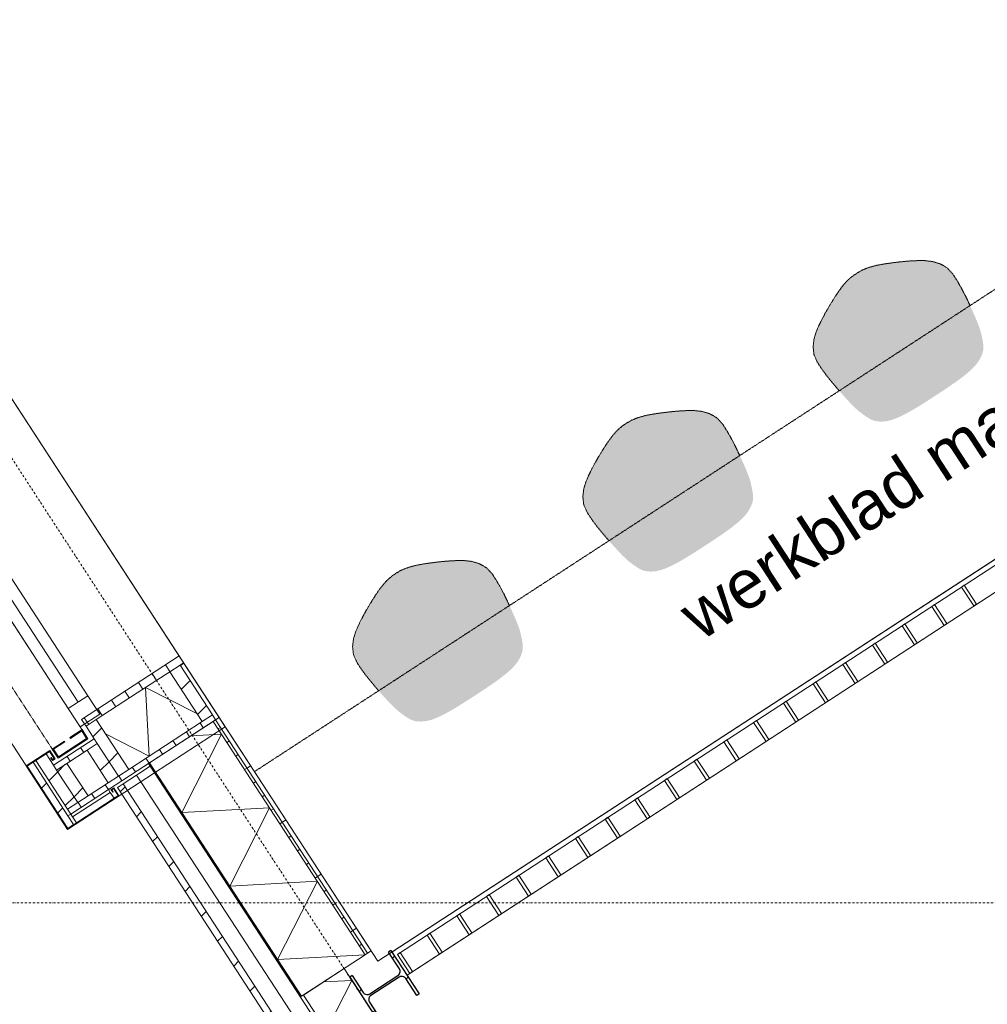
# Model space of a CAD drawing. Extents: x 0 to 92550, y 0 to 59400.
# Tile 24 of 94: x 12934 to 15927, y 33586 to 36631. Entities that reach past the tile are written whole.
import ezdxf
from ezdxf.xclip import XClip

# ---------------------------------------------------------------- set-up
doc = ezdxf.new("R2010")
doc.units = 0
doc.header["$MEASUREMENT"] = 0
doc.header["$XCLIPFRAME"] = 0
for name, pattern in [('Streep-punt fijn', [1251.000023, 626.000023, -312.5, 0, -312.5]), ('Streeplijn fijn', [234.119993, 155.999994, -78.119999]), ('Streeplijn ultrafijn', [117.37, 78.119999, -39.250001]), ('Wipeout_Contour', [100000, 0, -100000])]:
    doc.linetypes.add(name, pattern=pattern)
for name, color, linetype in [('ZZ 21 Buitenwand spouwblad hsb', 7, 'Continuous'), ('ZZ 21 Buitenwand spouwisolatie', 7, 'Continuous'), ('ZZ 28 HDC staalconstructies', 7, 'Continuous'), ('ZZ 31 Zonwering', 7, 'Continuous'), ('ZZ 34 Balustrades', 7, 'Continuous'), ('ZZ 41 Buitenwandafwerking gevelhout', 7, 'Continuous'), ('ZZ 41 Buitenwandbekleding metaal', 7, 'Continuous'), ('ZZ 43 Vloerafwerking algemeen', 7, 'Continuous'), ('ZZ 72 Vaste inrichting', 7, 'Continuous'), ('ZZ A Stramien', 7, 'Continuous'), ('ZZ Info_tekst Algemeen', 7, 'Continuous'), ('ZZ Zone Gebruiksruimten', 7, 'Continuous')]:
    doc.layers.add(name, color=color, linetype=linetype)
doc.styles.add('GENERATED_STYLE_2', font='arial.ttf')
pattern_1 = [(45, (5738.87, 6500), (-63.6396, 63.6396), [])]

# ---------------------------------------------------------------- blocks, each defined once
blk = doc.blocks.new('*X163')
at = {"layer": 'ZZ 21 Buitenwand spouwblad hsb', "color": 7, "linetype": 'Continuous', "lineweight": 5, "ltscale": 0.01}
for p, q in [((13436, 34179.4), (13558.9, 34421.3)), ((13463.6, 34416.2), (13558.9, 34421.3)), ((13436, 34179.4), (13707, 34193.9)), ((13584.1, 33952), (13707, 34193.9)), ((13584.1, 33952), (13855, 33966.5)), ((13732.1, 33724.6), (13855, 33966.5)), ((13732.1, 33724.6), (14002.8, 33739.1))]:
    blk.add_line(p, q, dxfattribs=at)
blk = doc.blocks.new('*X196')
at = {"layer": 'ZZ 21 Buitenwand spouwisolatie', "color": 7, "linetype": 'Continuous', "lineweight": 5, "ltscale": 0.01}
for p, q in [((13874.6, 33655.6), (13961.4, 33660.3)), ((13882.9, 33505.8), (13961.4, 33660.3)), ((13882.9, 33505.8), (14046.6, 33514.6))]:
    blk.add_line(p, q, dxfattribs=at)
blk = doc.blocks.new('*X212')
at = {"layer": 'ZZ 41 Buitenwandbekleding metaal', "color": 7, "linetype": 'Continuous', "lineweight": 5, "ltscale": 0.01}
for p, q in [((13323.8, 34566.2), (13482.3, 34485.7)), ((13323.8, 34566.2), (13335.2, 34354)), ((13199.9, 34422.8), (13335.2, 34354))]:
    blk.add_line(p, q, dxfattribs=at)
blk = doc.blocks.new('Drawing_1_1', base_point=(5738.9, 6500))
at = {"layer": 'ZZ 21 Buitenwand spouwblad hsb', "linetype": 'Continuous', "lineweight": 0, "true_color": 0x000000}
h = blk.add_hatch(dxfattribs=at)
h.set_pattern_fill('930_Lijnen_vert_200_0001', color=18, style=0, pattern_type=2)
h.set_pattern_definition([(33.0715, (5738.87, 6500), (-109.137, 167.5981), [])])
h.paths.add_polyline_path([(13540.4, 34466.2), (14010.6, 33744.2), (14021.5, 33751.2), (13551.3, 34473.3)])
h = blk.add_hatch(dxfattribs=at)
h.set_pattern_fill('325_Hout_plaatmateriaal__BC', color=18, style=0, pattern_type=2)
h.set_pattern_definition([(33.07149, (5738.867, 6500), (-27.28425, 41.89952), [])])
h.paths.add_polyline_path([(13532.8, 34461.3), (14003, 33739.2), (14010.6, 33744.2), (13540.4, 34466.2)])
at = {"layer": 'ZZ 21 Buitenwand spouwblad hsb', "linetype": 'Continuous', "lineweight": 0, "true_color": 0x7f7f7f}
blk.add_hatch(color=8, dxfattribs=at).paths.add_polyline_path([(13335.9, 34333), (13332.6, 34330.9), (13802.7, 33608.8), (13806.1, 33611)])
at = {"layer": 'ZZ 28 HDC staalconstructies', "linetype": 'Continuous', "lineweight": 0, "true_color": 0x000000}
h = blk.add_hatch(dxfattribs=at)
h.set_pattern_fill('515_Staal_0001', color=18, style=0, pattern_type=2)
h.set_pattern_definition([(45, (5738.87, 6500), (-159.099, 159.099), []), (45, (5685.83, 6553.03), (-159.099, 159.099), [])])
h.paths.add_polyline_path([(14013.8, 33601.6), (14013.9, 33603), (14014.4, 33605.4), (14015, 33606.8), (14015.7, 33608.4), (14017.1, 33610.2), (14017.8, 33611.1), (14018.8, 33612), (14020.5, 33613.4), (14107.7, 33670.2), (14109.8, 33671.2), (14110.9, 33671.7), (14112.1, 33672), (14114.4, 33672.5), (14116.5, 33672.4), (14117.7, 33672.5), (14121.1, 33671.6), (14122.1, 33671.2), (14124.1, 33670), (14126.3, 33668.2), (14127.2, 33667.4), (14128.4, 33665.8), (14162.3, 33613.8), (14169.8, 33618.7), (14082.5, 33752.8), (14074.9, 33747.9), (14108.8, 33695.9), (14109.4, 33694.8), (14110.1, 33693.4), (14110.9, 33690.9), (14111.2, 33687.4), (14110.6, 33683.7), (14109.4, 33680.9), (14109, 33680), (14106.9, 33677.3), (14104.4, 33675.2), (14017.2, 33618.4), (14015.2, 33617.4), (14013.5, 33616.8), (14011.3, 33616.2), (14008.5, 33616.1), (14004.3, 33616.8), (14001.5, 33618), (13999.1, 33619.8), (13998.3, 33620.6), (13996.5, 33622.8), (13962.7, 33674.8), (13955.1, 33669.9), (14042.4, 33535.8), (14050, 33540.7), (14016.1, 33592.6), (14015.2, 33594.8), (14014.2, 33596.8), (14014, 33598.1)])
at = {"layer": 'ZZ 41 Buitenwandafwerking gevelhout', "linetype": 'Continuous', "lineweight": 0, "true_color": 0x000000}
h = blk.add_hatch(dxfattribs=at)
h.set_pattern_fill('310_Naaldhout__01__0001', color=18, style=0, pattern_type=2)
h.set_pattern_definition(pattern_1)
h.paths.add_polyline_path([(13254.2, 34267.9), (13236.6, 34256.4), (14620.5, 32131.2), (14638.1, 32142.7)])
at = {"layer": 'ZZ 41 Buitenwandbekleding metaal', "linetype": 'Continuous', "lineweight": 0, "true_color": 0x000000}
h = blk.add_hatch(dxfattribs=at)
h.set_pattern_fill('325_Hout_plaatmateriaal__BC', color=18, style=0, pattern_type=2)
h.set_pattern_definition([(123.071, (13427.41, 34663.5), (41.8995, 27.284), [])])
h.paths.add_polyline_path([(13441.1, 34642.5), (13427.4, 34663.5), (13125.7, 34467.1), (13139.4, 34446.1), (13171.2, 34466.8), (13297.8, 34549.2), (13398.3, 34614.7), (13430.2, 34635.5)])
h = blk.add_hatch(dxfattribs=at)
h.set_pattern_fill('310_Naaldhout__01__0001', color=18, style=0, pattern_type=2)
h.set_pattern_definition(pattern_1)
h.paths.add_polyline_path([(13530.6, 34481.3), (13430.2, 34635.5), (13398.3, 34614.7), (13498.7, 34460.5)])
h = blk.add_hatch(dxfattribs=at)
h.set_pattern_fill('930_Lijnen_vert_200_0001', color=18, style=0, pattern_type=2)
h.set_pattern_definition([(33.07, (13551.28, 34473.27), (-109.14, 167.6), [])])
h.paths.add_polyline_path([(13540.4, 34466.2), (13551.3, 34473.3), (13441.1, 34642.5), (13430.2, 34635.5), (13530.6, 34481.3)])
h = blk.add_hatch(dxfattribs=at)
h.set_pattern_fill('325_Hout_plaatmateriaal__BC', color=18, style=0, pattern_type=2)
h.set_pattern_definition([(303.071, (13208.543, 34250.09), (41.8995, 27.284), [])])
h.paths.add_polyline_path([(13540.4, 34466.2), (13530.6, 34481.3), (13498.7, 34460.5), (13271.6, 34312.6), (13239.8, 34291.9), (13207.9, 34271.2), (13145.9, 34230.8), (13114.1, 34210.1), (13082.2, 34189.3), (13092.1, 34174.2), (13208.5, 34250.1)])
h = blk.add_hatch(dxfattribs=at)
h.set_pattern_fill('310_Naaldhout__01__0001', color=18, style=0, pattern_type=2)
h.set_pattern_definition(pattern_1)
h.paths.add_polyline_path([(13174.3, 34392.5), (13239.8, 34291.9), (13271.6, 34312.6), (13171.2, 34466.8), (13139.4, 34446.1), (13164.5, 34407.6)])
h = blk.add_hatch(dxfattribs=at)
h.set_pattern_fill('325_Hout_plaatmateriaal__BC', color=18, style=0, pattern_type=2)
h.set_pattern_definition([(123.07, (13164.48, 34407.555), (41.9, 27.284), [])])
h.paths.add_polyline_path([(13174.3, 34392.5), (13164.5, 34407.6), (13038.8, 34325.7), (13048.6, 34310.6), (13080.4, 34331.4), (13142.5, 34371.7)])
h = blk.add_hatch(dxfattribs=at)
h.set_pattern_fill('310_Naaldhout__01__0001', color=18, style=0, pattern_type=2)
h.set_pattern_definition(pattern_1)
h.paths.add_polyline_path([(13239.8, 34291.9), (13174.3, 34392.5), (13142.5, 34371.7), (13207.9, 34271.2)])
h = blk.add_hatch(dxfattribs=at)
h.set_pattern_fill('505_Aluminium_0001', color=18, style=0, pattern_type=2)
h.set_pattern_definition([(258.07, (12954.43, 34323.28), (-244.6, 51.67), []), (258.07, (12905.51, 34333.62), (-244.6, 51.67), []), (258.07, (12856.6, 34343.95), (-244.6, 51.67), [])])
h.paths.add_polyline_path([(13241.3, 34230.9), (13225, 34256), (13216.6, 34250.6), (13222, 34242.2), (13223.7, 34243.3), (13219.4, 34250), (13224.4, 34253.2), (13238.6, 34231.5), (13226, 34223.3), (13109.5, 34147.4), (13101.1, 34142), (13082.7, 34130), (12957.2, 34322.7), (12975.6, 34334.7), (12984, 34340.2), (13015.9, 34360.9), (13026.8, 34368), (13040.9, 34346.2), (13035.9, 34342.9), (13031.5, 34349.6), (13029.9, 34348.5), (13035.3, 34340.2), (13043.7, 34345.6), (13027.3, 34370.8), (12954.4, 34323.3), (13082.1, 34127.2)])
h = blk.add_hatch(dxfattribs=at)
h.set_pattern_fill('310_Naaldhout__01__0001', color=18, style=0, pattern_type=2)
h.set_pattern_definition(pattern_1)
h.paths.add_polyline_path([(12984, 34340.2), (13082.2, 34189.3), (13114.1, 34210.1), (13048.6, 34310.6), (13038.8, 34325.7), (13015.9, 34360.9)])
h = blk.add_hatch(dxfattribs=at)
h.set_pattern_fill('310_Naaldhout__01__0001', color=18, style=0, pattern_type=2)
h.set_pattern_definition(pattern_1)
h.paths.add_polyline_path([(13082.7, 34130), (13101.1, 34142), (13083.7, 34168.8), (12975.6, 34334.7), (12957.2, 34322.7)])
h = blk.add_hatch(dxfattribs=at)
h.set_pattern_fill('310_Naaldhout__01__0001', color=18, style=0, pattern_type=2)
h.set_pattern_definition(pattern_1)
h.paths.add_polyline_path([(13145.9, 34230.8), (13080.4, 34331.4), (13048.6, 34310.6), (13114.1, 34210.1)])
h = blk.add_hatch(dxfattribs=at)
h.set_pattern_fill('310_Naaldhout__01__0001', color=18, style=0, pattern_type=2)
h.set_pattern_definition(pattern_1)
h.paths.add_polyline_path([(13097.5, 34165.9), (13109.5, 34147.4), (13226, 34223.3), (13214, 34241.7)])
at = {"layer": 'ZZ 72 Vaste inrichting', "linetype": 'Continuous', "lineweight": 0, "true_color": 0xffffff}
for points in [[(15867.7, 35760.2), (15858.1, 35779.8), (15847.1, 35800.9), (15834.7, 35822.9), (15820.3, 35845), (15803, 35863.9), (15781.3, 35876.4), (15758, 35883.3), (15735, 35886), (15713.4, 35886.2), (15694.5, 35885.5), (15677.3, 35884.1), (15660.3, 35882.6), (15642.7, 35880.5), (15624, 35878.1), (15604.7, 35875.2), (15585.9, 35871.6), (15568.7, 35867.3), (15553.9, 35862.5), (15541.3, 35857.2), (15530.8, 35851.7), (15521.5, 35845.7), (15512.3, 35839.5), (15503, 35832.3), (15493.2, 35822.9), (15482.7, 35811.4), (15471.9, 35797.1), (15460.9, 35781.5), (15450.5, 35765.2), (15440.7, 35748.9), (15431.7, 35733.8), (15423.3, 35718.9), (15415.1, 35703.6), (15406.9, 35686.6), (15398.3, 35666.9), (15391.6, 35644.7), (15388.5, 35620.5), (15391.1, 35595.8), (15401.4, 35572.1), (15415.8, 35550.2), (15430.7, 35529.7), (15445.7, 35511.4), (15459.7, 35494.6), (15473.1, 35479.3), (15485.5, 35465.2), (15497.3, 35452.2), (15508.3, 35440.7), (15517.6, 35431.6), (15524.1, 35425.4), (15528.9, 35421.3), (15532.7, 35418.4), (15536.3, 35415.6), (15541.1, 35412), (15546.4, 35408.4), (15551.5, 35404.6), (15557.2, 35401), (15562.9, 35397.4), (15570.3, 35393.5), (15578.5, 35390.7), (15588.8, 35388.7), (15602, 35388.3), (15616.6, 35389.7), (15631.2, 35393.3), (15645.6, 35398.6), (15659.7, 35404.8), (15672.9, 35411.5), (15685.1, 35418), (15696.6, 35424.4), (15707.2, 35430.7), (15717, 35436.7), (15725.7, 35442.2), (15734, 35447.4), (15742.1, 35452.5), (15750.3, 35457.8), (15758.5, 35463.2), (15767.1, 35468.8), (15775.5, 35474.1), (15783.7, 35479.6), (15792, 35484.9), (15799.9, 35490.3), (15808.1, 35495.8), (15816.5, 35501.8), (15826.1, 35508.1), (15836.1, 35515.3), (15846.6, 35522.9), (15857.4, 35531.6), (15868.9, 35541.1), (15880.5, 35551.5), (15891, 35562.5), (15900.1, 35574.5), (15907.3, 35587.4), (15912.3, 35599.4), (15914.7, 35609.5), (15915.4, 35618.1), (15914.9, 35625.5), (15914.7, 35626.5), (15914, 35633.4), (15912.8, 35639.8), (15911.6, 35646.1), (15910.4, 35652.3), (15908.9, 35658.1), (15907.7, 35662.8), (15906.5, 35667.4), (15904.7, 35673.4), (15902, 35681.8), (15897.4, 35694), (15891.2, 35708.6), (15884.1, 35724.5), (15876.3, 35741.7)], [(15155.4, 35296.3), (15145.8, 35316), (15134.9, 35337.1), (15122.4, 35359.1), (15108, 35381.2), (15090.6, 35400.1), (15069, 35412.6), (15045.6, 35419.5), (15022.5, 35422.1), (15001.1, 35422.4), (14982.2, 35421.7), (14965, 35420.4), (14947.9, 35418.8), (14930.4, 35416.6), (14911.7, 35414.2), (14892.5, 35411.4), (14873.7, 35407.8), (14856.4, 35403.4), (14841.5, 35398.6), (14829, 35393.4), (14818.5, 35387.7), (14809.2, 35381.9), (14800.1, 35375.7), (14790.7, 35368.5), (14780.9, 35359.1), (14770.4, 35347.6), (14759.6, 35333.3), (14748.6, 35317.7), (14738.2, 35301.4), (14728.4, 35285.1), (14719.4, 35270), (14711, 35255.1), (14702.9, 35239.8), (14694.7, 35222.8), (14686.1, 35203.1), (14679.2, 35180.9), (14676.2, 35156.7), (14678.8, 35132), (14689.1, 35108.3), (14703.4, 35086.4), (14718.4, 35065.9), (14733.5, 35047.4), (14747.5, 35030.8), (14760.8, 35015.3), (14773.3, 35001.4), (14785.1, 34988.4), (14796.1, 34976.9), (14805.3, 34967.8), (14811.9, 34961.6), (14816.6, 34957.5), (14820.5, 34954.6), (14824.1, 34951.8), (14828.8, 34948.2), (14834.1, 34944.3), (14839.3, 34940.7), (14844.8, 34937.1), (14850.6, 34933.6), (14858.1, 34929.7), (14866.2, 34926.9), (14876.4, 34924.9), (14889.6, 34924.5), (14904.1, 34925.9), (14918.7, 34929.5), (14933.2, 34934.5), (14947.3, 34941), (14960.7, 34947.5), (14972.9, 34954.2), (14984.1, 34960.6), (14994.7, 34966.9), (15004.5, 34972.9), (15013.4, 34978.4), (15021.6, 34983.6), (15029.8, 34988.7), (15038, 34993.9), (15046.4, 34999.4), (15054.8, 35005), (15063.2, 35010.4), (15071.5, 35015.7), (15079.6, 35021.2), (15087.6, 35026.5), (15095.8, 35032), (15104.3, 35037.8), (15113.8, 35044.3), (15123.8, 35051.5), (15134.2, 35059.1), (15145.1, 35067.7), (15156.7, 35077.1), (15168.2, 35087.6), (15178.7, 35098.7), (15187.8, 35110.8), (15195, 35123.3), (15200, 35135.6), (15202.4, 35145.8), (15202.9, 35154.3), (15202.6, 35161.7), (15201.6, 35169.6), (15200.5, 35176), (15199.3, 35182.3), (15197.9, 35188.5), (15196.7, 35194.3), (15195.5, 35198.8), (15194.3, 35203.6), (15192.5, 35209.6), (15189.7, 35218), (15184.9, 35230.2), (15178.9, 35244.8), (15171.9, 35260.7), (15164, 35277.9)], [(14443.1, 34832.6), (14433.5, 34852.2), (14422.6, 34873.3), (14410.1, 34895.3), (14395.7, 34917.4), (14378.3, 34936.1), (14356.7, 34948.8), (14333.3, 34955.7), (14310.2, 34958.4), (14288.8, 34958.6), (14270, 34957.7), (14252.7, 34956.5), (14235.7, 34955), (14218.2, 34952.8), (14199.4, 34950.4), (14180.2, 34947.6), (14161.4, 34944), (14144.1, 34939.5), (14129.3, 34934.7), (14116.7, 34929.6), (14106.3, 34923.9), (14096.9, 34918.1), (14087.7, 34911.9), (14078.4, 34904.5), (14068.6, 34895.3), (14058.1, 34883.6), (14047.3, 34869.5), (14036.3, 34853.7), (14025.9, 34837.3), (14016.1, 34821.1), (14007.1, 34806.2), (13998.7, 34791.1), (13990.6, 34776), (13982.4, 34759), (13973.8, 34739.3), (13966.9, 34717.1), (13963.9, 34692.9), (13966.6, 34668.2), (13976.7, 34644.5), (13991.1, 34622.4), (14006.1, 34602.1), (14021.1, 34583.6), (14035.2, 34567), (14048.5, 34551.5), (14061, 34537.3), (14072.8, 34524.6), (14083.8, 34512.9), (14093, 34503.8), (14099.6, 34497.8), (14104.4, 34493.7), (14108.1, 34490.8), (14111.8, 34488), (14116.5, 34484.4), (14121.7, 34480.5), (14127, 34477), (14132.4, 34473.4), (14138.2, 34469.8), (14139.1, 34469.3), (14145.8, 34465.9), (14153.9, 34462.9), (14164.1, 34461.1), (14177.2, 34460.7), (14191.8, 34462.1), (14206.5, 34465.5), (14220.9, 34470.7), (14235, 34477.2), (14248.4, 34483.7), (14260.6, 34490.4), (14271.9, 34496.8), (14282.4, 34502.9), (14292.2, 34508.9), (14301.1, 34514.6), (14309.3, 34519.8), (14317.5, 34524.9), (14325.7, 34530.1), (14334.1, 34535.6), (14342.5, 34540.9), (14350.9, 34546.5), (14359.2, 34552), (14367.3, 34557.3), (14375.4, 34562.7), (14383.5, 34568.2), (14392, 34574), (14401.5, 34580.5), (14411.6, 34587.7), (14421.9, 34595.3), (14432.8, 34604), (14444.4, 34613.3), (14455.9, 34623.8), (14466.4, 34634.9), (14475.5, 34646.8), (14482.7, 34659.5), (14487.7, 34671.8), (14490.1, 34681.9), (14490.6, 34690.5), (14490.3, 34697.9), (14489.3, 34705.8), (14488.2, 34712.1), (14487, 34718.5), (14485.6, 34724.7), (14484.4, 34730.3), (14483.2, 34735), (14482, 34739.8), (14480.2, 34745.6), (14477.4, 34754.2), (14472.7, 34766.4), (14466.6, 34781), (14459.5, 34796.9), (14451.7, 34814.1)]]:
    blk.add_hatch(color=7, dxfattribs=at).paths.add_polyline_path(points)
at = {"layer": 'ZZ 21 Buitenwand spouwblad hsb', "color": 7, "linetype": 'Continuous', "lineweight": 5, "ltscale": 0.01}
blk.add_line((12716.4, 35755.4), (13551.3, 34473.3), dxfattribs=at)
at = {"layer": 'ZZ 21 Buitenwand spouwblad hsb', "color": 7, "linetype": 'Continuous', "lineweight": 9, "ltscale": 0.01}
for p, q in [((13540.4, 34466.2), (13551.3, 34473.3)), ((13540.4, 34466.2), (13551.3, 34473.3)), ((13335.9, 34333), (13532.8, 34461.3)), ((13335.9, 34333), (13532.8, 34461.3)), ((13532.8, 34461.3), (13540.4, 34466.2)), ((13532.8, 34461.3), (13540.4, 34466.2)), ((14003, 33739.2), (13532.8, 34461.3)), ((14010.6, 33744.2), (13540.4, 34466.2)), ((13332.6, 34330.9), (13335.9, 34333)), ((13332.6, 34330.9), (13335.9, 34333)), ((13335.9, 34333), (13806.1, 33611))]:
    blk.add_line(p, q, dxfattribs=at)
at = {"layer": 'ZZ 21 Buitenwand spouwblad hsb', "color": 7, "linetype": 'Continuous', "lineweight": 9, "ltscale": 0.01, "flags": 128}
for points in [[(14021.5, 33751.2), (13551.3, 34473.3)], [(13332.6, 34330.9), (13802.7, 33608.8)], [(14003, 33739.2), (14010.6, 33744.2)], [(14010.6, 33744.2), (14021.5, 33751.2)], [(13806.1, 33611), (14003, 33739.2)], [(13802.7, 33608.8), (13806.1, 33611)]]:
    blk.add_lwpolyline(points, dxfattribs=at)
at = {"layer": 'ZZ 21 Buitenwand spouwisolatie', "color": 7, "linetype": 'Continuous', "lineweight": 9, "ltscale": 0.01, "flags": 128}
for points in [[(13937.7, 33696.7), (13812, 33614.8)], [(14053.3, 33519), (13937.7, 33696.7)], [(13812, 33614.8), (13927.6, 33437.2)]]:
    blk.add_lwpolyline(points, dxfattribs=at)
at = {"layer": 'ZZ 28 HDC staalconstructies', "color": 7, "linetype": 'Continuous', "lineweight": 25, "ltscale": 0.01}
for p, q in [((14082.5, 33752.8), (14074.9, 33747.9)), ((14082.5, 33752.8), (14169.8, 33618.7)), ((13962.7, 33674.8), (13955.1, 33669.9)), ((13955.1, 33669.9), (14042.4, 33535.8)), ((14169.8, 33618.7), (14162.3, 33613.8))]:
    blk.add_line(p, q, dxfattribs=at)
at = {"layer": 'ZZ 28 HDC staalconstructies', "color": 7, "linetype": 'Continuous', "lineweight": 25, "ltscale": 0.01, "flags": 128}
for points in [[(13962.7, 33674.8), (13996.5, 33622.8), (13998.3, 33620.6), (13999.1, 33619.8), (14001.2, 33618.2), (14003.5, 33617.1), (14007.6, 33616.1), (14011.3, 33616.2), (14013.5, 33616.8), (14015.2, 33617.4), (14017.2, 33618.4), (14104.4, 33675.2), (14106.9, 33677.2), (14109, 33680), (14109.4, 33680.9), (14110.6, 33683.5), (14111.2, 33687.1), (14110.9, 33690.8), (14110.1, 33693.4), (14109.4, 33694.8), (14108.8, 33695.9), (14074.9, 33747.9)], [(14162.3, 33613.8), (14128.4, 33665.8), (14127.2, 33667.4), (14126.3, 33668.2), (14124.1, 33670), (14122.1, 33671.2), (14121.1, 33671.6), (14118.7, 33672.3), (14116.5, 33672.4), (14114.4, 33672.5), (14112.1, 33672), (14110.9, 33671.7), (14109.8, 33671.2), (14107.7, 33670.2), (14020.5, 33613.4), (14018.8, 33612), (14017.8, 33611.1), (14017.1, 33610.2), (14015.7, 33608.4), (14015, 33606.8), (14014.4, 33605.4), (14013.9, 33603), (14013.8, 33601.6), (14014, 33598.1), (14014.2, 33596.8), (14015.2, 33594.8), (14016.1, 33592.6), (14050, 33540.7)]]:
    blk.add_lwpolyline(points, dxfattribs=at)
at = {"layer": 'ZZ 31 Zonwering', "color": 7, "linetype": 'Continuous', "lineweight": 9, "ltscale": 0.01}
for p, q in [((13089.3, 34411.1), (13127.1, 34435.7)), ((13091, 34408.6), (13089.3, 34411.1)), ((13126.2, 34431.5), (13091, 34408.6)), ((13141.2, 34408.5), (13126.2, 34431.5)), ((13127.1, 34435.7), (13145.3, 34407.6)), ((13034.9, 34375.7), (13072.6, 34400.2)), ((13074.2, 34397.7), (13039, 34374.8)), ((13145.3, 34407.6), (13053.2, 34347.6)), ((13054, 34351.7), (13141.2, 34408.5)), ((13072.6, 34400.2), (13074.2, 34397.7)), ((13053.2, 34347.6), (13034.9, 34375.7)), ((13039, 34374.8), (13054, 34351.7))]:
    blk.add_line(p, q, dxfattribs=at)
at = {"layer": 'ZZ 31 Zonwering', "color": 7, "linetype": 'Streeplijn ultrafijn', "lineweight": 5, "ltscale": 0.01, "flags": 128}
blk.add_lwpolyline([(13145.3, 34407.6), (13053.2, 34347.6), (12400, 35350.7), (12492.2, 35410.7)], close=True, dxfattribs=at)
at = {"layer": 'ZZ 34 Balustrades', "color": 7, "linetype": 'Continuous', "lineweight": 9, "ltscale": 0.01}
for p, q in [((14085.9, 33747.5), (18473.9, 36604.9)), ((18427.3, 36556.7), (14102.5, 33740.4)), ((18427.3, 36556.7), (14102.5, 33740.4)), ((14132.3, 33676.3), (18520.2, 36533.7)), ((18465.5, 36498), (14140.7, 33681.8)), ((18465.5, 36498), (14140.7, 33681.8)), ((14132.3, 33676.3), (14085.9, 33747.5)), ((14102.5, 33740.4), (14140.7, 33681.8)), ((14102.5, 33740.4), (14140.7, 33681.8))]:
    blk.add_line(p, q, dxfattribs=at)
at = {"layer": 'ZZ 41 Buitenwandafwerking gevelhout', "color": 7, "linetype": 'Continuous', "lineweight": 9, "ltscale": 0.01}
for p, q in [((12613.3, 35356.6), (13144.8, 34540.3)), ((12583.2, 35336.9), (13114.7, 34520.7)), ((13084.5, 34501.1), (12553, 35317.3)), ((13084.5, 34501.1), (13144.8, 34540.3)), ((13144.8, 34540.3), (13181.9, 34483.4)), ((13121.6, 34444.1), (13084.5, 34501.1)), ((13181.9, 34483.4), (13121.6, 34444.1)), ((13236.6, 34256.4), (13241.7, 34259.7)), ((13236.6, 34256.4), (13241.7, 34259.7)), ((13241.7, 34259.7), (13254.2, 34267.9)), ((13241.7, 34259.7), (13254.2, 34267.9)), ((13254.2, 34267.9), (14638.1, 32142.7))]:
    blk.add_line(p, q, dxfattribs=at)
at = {"layer": 'ZZ 41 Buitenwandafwerking gevelhout', "color": 7, "linetype": 'Continuous', "lineweight": 5, "ltscale": 0.01}
for p, q in [((13302, 34299), (13338, 34322.5)), ((13302, 34299), (13338, 34322.5)), ((13254.2, 34267.9), (13296.1, 34295.2)), ((13254.2, 34267.9), (13296.1, 34295.2)), ((13296.1, 34295.2), (13302, 34299)), ((13296.1, 34295.2), (13302, 34299)), ((13296.1, 34295.2), (14680, 32170))]:
    blk.add_line(p, q, dxfattribs=at)
at = {"layer": 'ZZ 41 Buitenwandafwerking gevelhout', "color": 7, "linetype": 'Continuous', "lineweight": 5, "ltscale": 0.01, "flags": 128}
blk.add_lwpolyline([(14721.9, 32197.3), (13338, 34322.5)], dxfattribs=at)
at = {"layer": 'ZZ 41 Buitenwandafwerking gevelhout', "color": 7, "linetype": 'Continuous', "lineweight": 9, "ltscale": 0.01, "flags": 128}
blk.add_lwpolyline([(13236.6, 34256.4), (14620.5, 32131.2)], dxfattribs=at)
at = {"layer": 'ZZ 41 Buitenwandbekleding metaal', "color": 7, "linetype": 'Continuous', "lineweight": 9, "ltscale": 0.01}
for p, q in [((13569.8, 34444.8), (12697.8, 35783.9)), ((13082.1, 34127.2), (12210.1, 35466.3)), ((13569.8, 34444.8), (13082.1, 34127.2))]:
    blk.add_line(p, q, dxfattribs=at)
at = {"layer": 'ZZ 41 Buitenwandbekleding metaal', "color": 7, "linetype": 'Continuous', "lineweight": 9, "ltscale": 0.01, "flags": 128}
for points in [[(13441.1, 34642.5), (13427.4, 34663.5), (13125.7, 34467.1), (13139.4, 34446.1)], [(13498.7, 34460.5), (13530.6, 34481.3), (13430.2, 34635.5), (13398.3, 34614.7)], [(13430.2, 34635.5), (13441.1, 34642.5)], [(13540.4, 34466.2), (13551.3, 34473.3), (13441.1, 34642.5)], [(13540.4, 34466.2), (13530.6, 34481.3)], [(13171.2, 34466.8), (13139.4, 34446.1)], [(13139.4, 34446.1), (13164.5, 34407.6)], [(13208.5, 34250.1), (13540.4, 34466.2)], [(13164.5, 34407.6), (13038.8, 34325.7)], [(13164.5, 34407.6), (13174.3, 34392.5)], [(13015.9, 34360.9), (13026.8, 34368), (13040.9, 34346.2), (13035.9, 34342.9), (13031.5, 34349.6), (13029.9, 34348.5), (13035.3, 34340.2), (13043.7, 34345.6), (13027.3, 34370.8), (12954.4, 34323.3), (13082.1, 34127.2), (13241.3, 34230.9), (13225, 34256), (13216.6, 34250.6), (13222, 34242.2), (13223.7, 34243.3), (13219.4, 34250), (13224.4, 34253.2), (13238.6, 34231.5), (13226, 34223.3)], [(13101.1, 34142), (13082.7, 34130), (12957.2, 34322.7), (12975.6, 34334.7), (12984, 34340.2), (13015.9, 34360.9)], [(13038.8, 34325.7), (13015.9, 34360.9)], [(13080.4, 34331.4), (13142.5, 34371.7)], [(13083.7, 34168.8), (12975.6, 34334.7)], [(12984, 34340.2), (13082.2, 34189.3), (13114.1, 34210.1), (13048.6, 34310.6), (13038.8, 34325.7)], [(13114.1, 34210.1), (13145.9, 34230.8), (13080.4, 34331.4), (13048.6, 34310.6)], [(13239.8, 34291.9), (13271.6, 34312.6)], [(13207.9, 34271.2), (13145.9, 34230.8)], [(13082.2, 34189.3), (13092.1, 34174.2), (13208.5, 34250.1)], [(13214, 34241.7), (13097.5, 34165.9)], [(13226, 34223.3), (13214, 34241.7)], [(13226, 34223.3), (13109.5, 34147.4)], [(13101.1, 34142), (13083.7, 34168.8)], [(13097.5, 34165.9), (13109.5, 34147.4)], [(13109.5, 34147.4), (13101.1, 34142)]]:
    blk.add_lwpolyline(points, dxfattribs=at)
at = {"layer": 'ZZ 41 Buitenwandbekleding metaal', "color": 7, "linetype": 'Continuous', "lineweight": 5, "ltscale": 0.01, "flags": 128}
blk.add_lwpolyline([(13171.2, 34466.8), (13271.6, 34312.6), (13498.7, 34460.5), (13398.3, 34614.7), (13297.8, 34549.2)], close=True, dxfattribs=at)
at = {"layer": 'ZZ 41 Buitenwandbekleding metaal', "color": 7, "linetype": 'Continuous', "lineweight": 9, "ltscale": 0.01, "flags": 128}
blk.add_lwpolyline([(13239.8, 34291.9), (13174.3, 34392.5), (13142.5, 34371.7), (13207.9, 34271.2)], close=True, dxfattribs=at)
at = {"layer": 'ZZ 41 Buitenwandbekleding metaal', "color": 7, "linetype": 'Continuous', "lineweight": 5, "ltscale": 0.01, "flags": 128}
for points in [[(13214, 34241.7), (13208.5, 34250.1)], [(13083.7, 34168.8), (13092.1, 34174.2)], [(13092.1, 34174.2), (13097.5, 34165.9)]]:
    blk.add_lwpolyline(points, dxfattribs=at)
at = {"layer": 'ZZ 43 Vloerafwerking algemeen', "color": 7, "linetype": 'Continuous', "lineweight": 15, "ltscale": 0.01, "flags": 128}
blk.add_lwpolyline([(10455.6, 39227.2), (14042.4, 33719.2), (18773.9, 36800.2), (18773.9, 38450), (19723.9, 38450), (19723.9, 46857.7), (19721.9, 46860.2), (18023.8, 45476), (18064.2, 45426.4), (17921.6, 45310.2), (17881.2, 45359.8), (15622.9, 43519), (15663.3, 43469.3), (15520.7, 43353.1), (15480.3, 43402.7), (10456.8, 39307.9), (10493.3, 39251.7)], close=True, dxfattribs=at)
at = {"layer": 'ZZ 72 Vaste inrichting', "color": 174, "linetype": 'Streeplijn fijn', "lineweight": 5, "ltscale": 0.01, "true_color": 0x0000aa}
blk.add_line((18473.9, 37440.2), (13660.4, 34305.7), dxfattribs=at)
at = {"layer": 'ZZ 72 Vaste inrichting', "color": 174, "linetype": 'Streeplijn fijn', "lineweight": 5, "ltscale": 0.01, "true_color": 0x0000aa, "flags": 128}
for points in [[(15585.9, 35871.6), (15568.7, 35867.3)], [(15604.7, 35875.2), (15586, 35871.6)], [(15623.9, 35878.1), (15604.7, 35875.1)], [(15642.7, 35880.5), (15624, 35878.1)], [(15660.3, 35882.6), (15642.8, 35880.6)], [(15677.3, 35884.2), (15660.3, 35882.5)], [(15694.5, 35885.6), (15677.3, 35884.1)], [(15713.3, 35886.1), (15694.6, 35885.6)], [(15734.9, 35886), (15713.3, 35886.2)], [(15757.9, 35883.3), (15734.9, 35886)], [(15781.3, 35876.3), (15757.9, 35883.3)], [(15802.9, 35864), (15781.3, 35876.4)], [(15521.5, 35845.7), (15512.4, 35839.5)], [(15530.7, 35851.7), (15521.6, 35845.7)], [(15541.3, 35857.2), (15530.8, 35851.7)], [(15553.9, 35862.5), (15541.3, 35857.1)], [(15568.7, 35867.4), (15553.9, 35862.6)], [(15820.3, 35845), (15802.9, 35863.9)], [(15834.7, 35823), (15820.3, 35845)], [(15482.7, 35811.4), (15471.9, 35797.2)], [(15493.1, 35823), (15482.8, 35811.4)], [(15502.9, 35832.4), (15493.1, 35823)], [(15512.3, 35839.6), (15503, 35832.4)], [(15847.1, 35801), (15834.7, 35823)], [(15460.9, 35781.6), (15450.6, 35765.2)], [(15471.9, 35797.2), (15460.9, 35781.6)], [(15858.1, 35779.8), (15847.1, 35800.9)], [(15867.7, 35760.2), (15858.1, 35779.8)], [(15450.5, 35765.1), (15440.7, 35748.9)], [(15873.8, 35747.1), (15867.7, 35760.2)], [(15423.3, 35718.9), (15415.2, 35703.6)], [(15431.7, 35733.8), (15423.3, 35718.9)], [(15440.7, 35748.9), (15431.7, 35733.8)], [(15415.1, 35703.6), (15407, 35686.5)], [(15398.3, 35667), (15391.6, 35644.7)], [(15406.9, 35686.5), (15398.3, 35666.9)], [(15391.5, 35644.8), (15388.5, 35620.6)], [(15388.5, 35620.6), (15391.1, 35595.8)], [(15391.1, 35595.8), (15401.4, 35572.2)], [(15401.3, 35572.2), (15415.7, 35550.1)], [(15415.7, 35550.2), (15430.8, 35529.8)], [(15430.7, 35529.8), (15445.8, 35511.3)], [(15445.7, 35511.3), (15459.7, 35494.6)], [(15459.7, 35494.6), (15469.3, 35483.7)], [(14911.7, 35414.2), (14892.5, 35411.3)], [(14930.5, 35416.6), (14911.7, 35414.2)], [(14948, 35418.8), (14930.5, 35416.6)], [(14965, 35420.3), (14948, 35418.7)], [(14982.3, 35421.8), (14965, 35420.3)], [(15001.1, 35422.4), (14982.3, 35421.7)], [(15022.6, 35422.1), (15001, 35422.4)], [(15045.6, 35419.6), (15022.6, 35422.2)], [(15069, 35412.6), (15045.6, 35419.5)], [(14818.5, 35387.8), (14809.2, 35382)], [(14829, 35393.3), (14818.6, 35387.8)], [(14841.6, 35398.6), (14829, 35393.3)], [(14856.4, 35403.4), (14841.6, 35398.6)], [(14873.7, 35407.8), (14856.4, 35403.4)], [(14892.5, 35411.4), (14873.7, 35407.8)], [(15090.6, 35400.1), (15069, 35412.6)], [(15108, 35381.1), (15090.6, 35400.1)], [(14780.8, 35359.1), (14770.5, 35347.6)], [(14790.7, 35368.5), (14780.8, 35359.2)], [(14800, 35375.8), (14790.7, 35368.6)], [(14809.2, 35382), (14800, 35375.7)], [(15122.4, 35359.1), (15108, 35381.2)], [(15134.9, 35337.1), (15122.4, 35359.2)], [(14759.6, 35333.3), (14748.6, 35317.8)], [(14770.5, 35347.5), (14759.6, 35333.4)], [(15145.8, 35315.9), (15134.9, 35337.1)], [(14738.2, 35301.4), (14728.4, 35285.1)], [(14748.6, 35317.8), (14738.2, 35301.4)], [(15155.4, 35296.3), (15145.8, 35316)], [(15161.5, 35283.2), (15155.3, 35296.4)], [(14719.4, 35270), (14711, 35255.1)], [(14728.4, 35285.2), (14719.5, 35270)], [(14702.9, 35239.7), (14694.7, 35222.7)], [(14711, 35255.2), (14702.9, 35239.8)], [(14686.1, 35203.2), (14679.2, 35180.9)], [(14694.7, 35222.8), (14686.1, 35203.1)], [(14679.2, 35180.9), (14676.2, 35156.7)], [(14676.2, 35156.7), (14678.9, 35131.9)], [(14678.8, 35131.9), (14689.1, 35108.4)], [(14689.1, 35108.4), (14703.4, 35086.3)], [(14703.4, 35086.4), (14718.4, 35066)], [(14718.5, 35065.9), (14733.4, 35047.3)], [(14733.4, 35047.4), (14747.5, 35030.8)], [(14747.5, 35030.7), (14756.9, 35019.8)], [(14270, 34957.7), (14252.7, 34956.5)], [(14288.8, 34958.5), (14270, 34957.8)], [(14310.3, 34958.4), (14288.8, 34958.6)], [(14333.3, 34955.7), (14310.2, 34958.4)], [(14116.7, 34929.6), (14106.2, 34924)], [(14129.3, 34934.8), (14116.7, 34929.5)], [(14144.1, 34939.5), (14129.3, 34934.8)], [(14161.4, 34944), (14144.1, 34939.6)], [(14180.2, 34947.5), (14161.4, 34944)], [(14199.4, 34950.4), (14180.2, 34947.5)], [(14218.2, 34952.7), (14199.4, 34950.4)], [(14235.7, 34955), (14218.2, 34952.8)], [(14252.7, 34956.6), (14235.6, 34954.9)], [(14356.7, 34948.7), (14333.3, 34955.7)], [(14378.3, 34936.1), (14356.7, 34948.8)], [(14395.7, 34917.4), (14378.3, 34936.1)], [(14078.4, 34904.5), (14068.5, 34895.4)], [(14087.7, 34911.9), (14078.4, 34904.5)], [(14096.9, 34918.1), (14087.7, 34911.9)], [(14106.2, 34923.9), (14096.9, 34918.2)], [(14410.1, 34895.3), (14395.7, 34917.4)], [(14047.3, 34869.6), (14036.4, 34853.7)], [(14058.2, 34883.5), (14047.3, 34869.6)], [(14068.6, 34895.3), (14058.2, 34883.6)], [(14422.6, 34873.4), (14410.1, 34895.4)], [(14433.5, 34852.2), (14422.6, 34873.3)], [(14025.9, 34837.3), (14016.1, 34821.1)], [(14036.4, 34853.7), (14025.9, 34837.4)], [(14443.1, 34832.6), (14433.5, 34852.2)], [(14007.1, 34806.1), (13998.7, 34791.1)], [(14016.1, 34821.1), (14007.2, 34806.1)], [(14449.2, 34819.4), (14443.1, 34832.6)], [(13990.6, 34776), (13982.4, 34758.9)], [(13998.7, 34791.1), (13990.6, 34776)], [(13982.4, 34758.9), (13973.8, 34739.3)], [(13966.9, 34717.2), (13963.9, 34692.9)], [(13973.8, 34739.3), (13966.9, 34717.1)], [(13963.9, 34692.9), (13966.6, 34668.1)], [(13966.5, 34668.1), (13976.8, 34644.6)], [(13976.7, 34644.5), (13991.1, 34622.3)], [(13991.1, 34622.4), (14006.1, 34602.2)], [(14006.2, 34602.2), (14021.1, 34583.5)], [(14021.1, 34583.5), (14035.2, 34567)], [(14035.2, 34567), (14044.7, 34556)]]:
    blk.add_lwpolyline(points, dxfattribs=at)
at = {"layer": 'ZZ Zone Gebruiksruimten', "color": 255, "linetype": 'Continuous', "lineweight": 0, "ltscale": 0.01, "flags": 128}
blk.add_lwpolyline([(19723.9, 46861.8), (10421.7, 39279.3), (14042.4, 33719.2), (18473.9, 36604.9), (18473.9, 38450), (19723.9, 38450)], close=True, dxfattribs=at)
at = {"layer": 'ZZ 34 Balustrades', "color": 7, "linetype": 'Continuous', "lineweight": 25, "ltscale": 0.01}
for name in ['*X212', '*X163', '*X196']:
    blk.add_blockref(name, (0, 0), dxfattribs=at)
at = {"color": 254, "linetype": 'Wipeout_Contour', "lineweight": 0, "ltscale": 153174.884308}
blk.add_wipeout([(15885.6, 34818), (15894, 34823.5), (15855.8, 34882.1), (15847.4, 34876.7)], dxfattribs=at).dxf.layer = 'ZZ 34 Balustrades'
at = {"color": 254, "linetype": 'Wipeout_Contour', "lineweight": 0, "ltscale": 152805.112977}
blk.add_wipeout([(15793.8, 34758.2), (15802.2, 34763.7), (15764, 34822.3), (15755.6, 34816.9)], dxfattribs=at).dxf.layer = 'ZZ 34 Balustrades'
at = {"color": 254, "linetype": 'Wipeout_Contour', "lineweight": 0, "ltscale": 152435.705357}
blk.add_wipeout([(15701.9, 34698.4), (15710.3, 34703.9), (15672.1, 34762.5), (15663.7, 34757.1)], dxfattribs=at).dxf.layer = 'ZZ 34 Balustrades'
at = {"color": 254, "linetype": 'Wipeout_Contour', "lineweight": 0, "ltscale": 152066.664097}
blk.add_wipeout([(15610.1, 34638.6), (15618.5, 34644.1), (15580.3, 34702.7), (15571.9, 34697.3)], dxfattribs=at).dxf.layer = 'ZZ 34 Balustrades'
at = {"color": 254, "linetype": 'Wipeout_Contour', "lineweight": 0, "ltscale": 151697.991872}
blk.add_wipeout([(15518.3, 34578.8), (15526.6, 34584.3), (15488.5, 34642.9), (15480.1, 34637.5)], dxfattribs=at).dxf.layer = 'ZZ 34 Balustrades'
at = {"color": 254, "linetype": 'Wipeout_Contour', "lineweight": 0, "ltscale": 151329.691378}
blk.add_wipeout([(15426.4, 34519), (15434.8, 34524.5), (15396.6, 34583.1), (15388.2, 34577.7)], dxfattribs=at).dxf.layer = 'ZZ 34 Balustrades'
at = {"color": 254, "linetype": 'Wipeout_Contour', "lineweight": 0, "ltscale": 150961.765338}
blk.add_wipeout([(15334.6, 34459.2), (15343, 34464.7), (15304.8, 34523.3), (15296.4, 34517.9)], dxfattribs=at).dxf.layer = 'ZZ 34 Balustrades'
at = {"color": 254, "linetype": 'Wipeout_Contour', "lineweight": 0, "ltscale": 150594.216494}
blk.add_wipeout([(15242.8, 34399.4), (15251.1, 34404.9), (15212.9, 34463.5), (15204.6, 34458.1)], dxfattribs=at).dxf.layer = 'ZZ 34 Balustrades'
at = {"color": 254, "linetype": 'Wipeout_Contour', "lineweight": 0, "ltscale": 150227.047616}
blk.add_wipeout([(15150.9, 34339.6), (15159.3, 34345.1), (15121.1, 34403.7), (15112.7, 34398.3)], dxfattribs=at).dxf.layer = 'ZZ 34 Balustrades'
at = {"color": 254, "linetype": 'Wipeout_Contour', "lineweight": 0, "ltscale": 149860.261496}
blk.add_wipeout([(15059.1, 34279.8), (15067.5, 34285.3), (15029.3, 34343.9), (15020.9, 34338.5)], dxfattribs=at).dxf.layer = 'ZZ 34 Balustrades'
at = {"color": 254, "linetype": 'Wipeout_Contour', "lineweight": 0, "ltscale": 149493.860952}
blk.add_wipeout([(14967.2, 34220), (14975.6, 34225.4), (14937.4, 34284.1), (14929, 34278.7)], dxfattribs=at).dxf.layer = 'ZZ 34 Balustrades'
at = {"color": 254, "linetype": 'Wipeout_Contour', "lineweight": 0, "ltscale": 149127.848826}
blk.add_wipeout([(14875.4, 34160.2), (14883.8, 34165.6), (14845.6, 34224.3), (14837.2, 34218.8)], dxfattribs=at).dxf.layer = 'ZZ 34 Balustrades'
at = {"color": 254, "linetype": 'Wipeout_Contour', "lineweight": 0, "ltscale": 148762.227985}
blk.add_wipeout([(14783.6, 34100.4), (14791.9, 34105.8), (14753.7, 34164.5), (14745.4, 34159)], dxfattribs=at).dxf.layer = 'ZZ 34 Balustrades'
at = {"color": 254, "linetype": 'Wipeout_Contour', "lineweight": 0, "ltscale": 148397.001321}
blk.add_wipeout([(14691.7, 34040.6), (14700.1, 34046), (14661.9, 34104.7), (14653.5, 34099.2)], dxfattribs=at).dxf.layer = 'ZZ 34 Balustrades'
at = {"color": 254, "linetype": 'Wipeout_Contour', "lineweight": 0, "ltscale": 148032.171751}
blk.add_wipeout([(14599.9, 33980.8), (14608.3, 33986.2), (14570.1, 34044.9), (14561.7, 34039.4)], dxfattribs=at).dxf.layer = 'ZZ 34 Balustrades'
at = {"color": 254, "linetype": 'Wipeout_Contour', "lineweight": 0, "ltscale": 147667.742219}
blk.add_wipeout([(14508, 33921), (14516.4, 33926.4), (14478.2, 33985.1), (14469.8, 33979.6)], dxfattribs=at).dxf.layer = 'ZZ 34 Balustrades'
at = {"color": 254, "linetype": 'Wipeout_Contour', "lineweight": 0, "ltscale": 147303.715693}
blk.add_wipeout([(14416.2, 33861.2), (14424.6, 33866.6), (14386.4, 33925.3), (14378, 33919.8)], dxfattribs=at).dxf.layer = 'ZZ 34 Balustrades'
at = {"color": 254, "linetype": 'Wipeout_Contour', "lineweight": 0, "ltscale": 146940.09517}
blk.add_wipeout([(14324.4, 33801.4), (14332.7, 33806.8), (14294.5, 33865.5), (14286.2, 33860)], dxfattribs=at).dxf.layer = 'ZZ 34 Balustrades'
at = {"color": 254, "linetype": 'Wipeout_Contour', "lineweight": 0, "ltscale": 146576.883669}
blk.add_wipeout([(14232.5, 33741.6), (14240.9, 33747), (14202.7, 33805.7), (14194.3, 33800.2)], dxfattribs=at).dxf.layer = 'ZZ 34 Balustrades'
at = {"color": 254, "linetype": 'Wipeout_Contour', "lineweight": 0, "ltscale": 146214.084241}
blk.add_wipeout([(14140.7, 33681.8), (14149.1, 33687.2), (14110.9, 33745.9), (14102.5, 33740.4)], dxfattribs=at).dxf.layer = 'ZZ 34 Balustrades'
at = {"layer": 'ZZ 34 Balustrades', "color": 7, "linetype": 'Continuous', "lineweight": 9, "ltscale": 0.01}
for p, q in [((14102.5, 33740.4), (18427.3, 36556.7)), ((14140.7, 33681.8), (18465.5, 36498)), ((14140.7, 33681.8), (14102.5, 33740.4))]:
    blk.add_line(p, q, dxfattribs=at)
at = {"layer": 'ZZ 34 Balustrades', "color": 7, "linetype": 'Continuous', "lineweight": 9, "ltscale": 0.01, "flags": 128}
for points in [[(15885.6, 34818), (15847.4, 34876.7), (15855.8, 34882.1), (15894, 34823.5)], [(15793.8, 34758.2), (15755.6, 34816.9), (15764, 34822.3), (15802.2, 34763.7)], [(15701.9, 34698.4), (15663.7, 34757.1), (15672.1, 34762.5), (15710.3, 34703.9)], [(15610.1, 34638.6), (15571.9, 34697.3), (15580.3, 34702.7), (15618.5, 34644.1)], [(15518.3, 34578.8), (15480.1, 34637.5), (15488.5, 34642.9), (15526.6, 34584.3)], [(15426.4, 34519), (15388.2, 34577.7), (15396.6, 34583.1), (15434.8, 34524.5)], [(15334.6, 34459.2), (15296.4, 34517.9), (15304.8, 34523.3), (15343, 34464.7)], [(15242.8, 34399.4), (15204.6, 34458.1), (15212.9, 34463.5), (15251.1, 34404.9)], [(15150.9, 34339.6), (15112.7, 34398.3), (15121.1, 34403.7), (15159.3, 34345.1)], [(15059.1, 34279.8), (15020.9, 34338.5), (15029.3, 34343.9), (15067.5, 34285.3)], [(14967.2, 34220), (14929, 34278.7), (14937.4, 34284.1), (14975.6, 34225.4)], [(14875.4, 34160.2), (14837.2, 34218.8), (14845.6, 34224.3), (14883.8, 34165.6)], [(14783.6, 34100.4), (14745.4, 34159), (14753.7, 34164.5), (14791.9, 34105.8)], [(14691.7, 34040.6), (14653.5, 34099.2), (14661.9, 34104.7), (14700.1, 34046)], [(14599.9, 33980.8), (14561.7, 34039.4), (14570.1, 34044.9), (14608.3, 33986.2)], [(14508, 33921), (14469.8, 33979.6), (14478.2, 33985.1), (14516.4, 33926.4)], [(14416.2, 33861.2), (14378, 33919.8), (14386.4, 33925.3), (14424.6, 33866.6)], [(14324.4, 33801.4), (14286.2, 33860), (14294.5, 33865.5), (14332.7, 33806.8)], [(14232.5, 33741.6), (14194.3, 33800.2), (14202.7, 33805.7), (14240.9, 33747)], [(14140.7, 33681.8), (14102.5, 33740.4), (14110.9, 33745.9), (14149.1, 33687.2)]]:
    blk.add_lwpolyline(points, close=True, dxfattribs=at)
at = {"layer": 'ZZ A Stramien', "color": 7, "linetype": 'Streep-punt fijn', "lineweight": 9, "ltscale": 0.01}
for p, q in [((5175.3, 47152.8), (31674, 6459.5)), ((8788.9, 33900), (61238.9, 33900))]:
    blk.add_line(p, q, dxfattribs=at)
at = {"layer": 'ZZ Info_tekst Algemeen', "color": 174, "linetype": 'Continuous', "lineweight": 5, "true_color": 0x0000aa, "insert": (16254.1, 35585.9), "char_height": 150, "attachment_point": 5, "rotation": 33.0715, "style": 'GENERATED_STYLE_2'}
blk.add_mtext('\\A1;{\\pqc;\\fArial|b0|i0|c0|p0;\\W1.000000;werkblad maatwerk door derden}', dxfattribs=at)

msp = doc.modelspace()

# ---------------------------------------------------------------- block references
at = {"color": 7, "linetype": 'Continuous', "lineweight": 25, "ltscale": 0.01}
ref = msp.add_blockref('Drawing_1_1', (5738.9, 6500), dxfattribs=at)
XClip(ref).set_block_clipping_path([(1000, 1000), (74950, 58400)])

doc.saveas('drawing.dxf')
